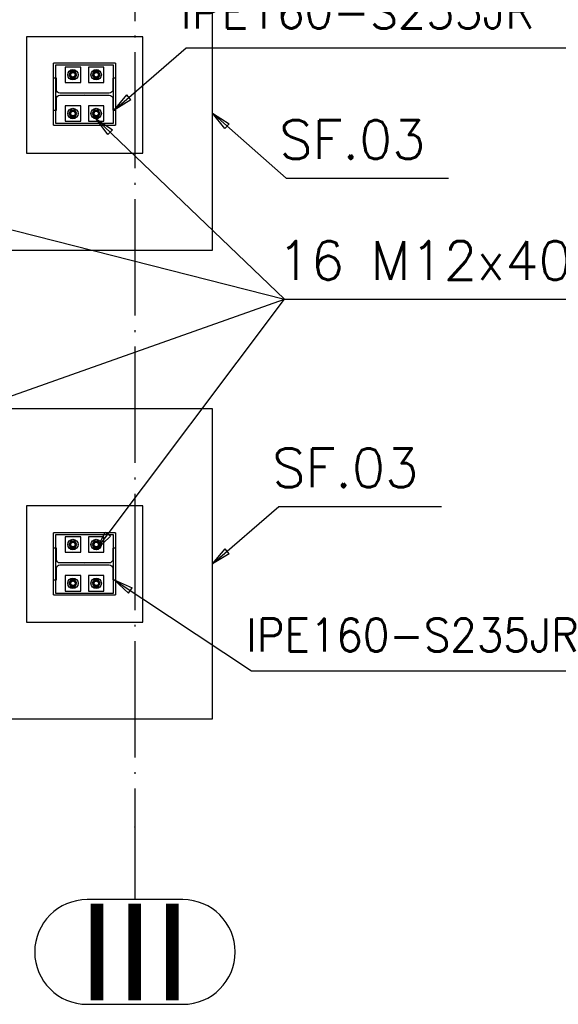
# Paper-space layout '450x700' of a CAD drawing. Header units: millimetres. Extents: x 0 to 420, y 0 to 695.
# Tile 79 of 86: x 212 to 240, y 455 to 506. Entities that reach past the tile are written whole.
import ezdxf

# ---------------------------------------------------------------- set-up
doc = ezdxf.new("R2010")
doc.units = ezdxf.units.MM
doc.linetypes.add('ACAD_ISO02W100', pattern=[15, 12, -3])
doc.linetypes.add('ACAD_ISO04W100', pattern=[30, 24, -3, 0, -3])
doc.layers.get('0').update_dxf_attribs({"linetype": 'CONTINUOUS'})
doc.layers.add('AS_Siatki', color=72, linetype='CONTINUOUS')
doc.styles.add('Arial', font='arial.ttf')
doc.styles.add('Simplex.shx', font='simplex.shx', dxfattribs={"height": 2})

psp = doc.layouts.new('450x700')

# ---------------------------------------------------------------- linework, layer by layer
at = {"color": 20, "linetype": 'ACAD_ISO04W100', "ltscale": 0.25}
for p, q in [((218.009, 549.917), (218.009, 464.329)), ((218.009, 464.329), (218.009, 464.33)), ((218.009, 464.33), (218.009, 460.58))]:
    psp.add_line(p, q, dxfattribs=at)
at = {"linetype": 'Continuous', "ltscale": 0.25}
for p, q in [((222.01, 494.093), (222.01, 508.215)), ((218.41, 505.093), (212.41, 505.093)), ((212.41, 505.093), (212.41, 499.093)), ((218.41, 499.093), (218.41, 505.093)), ((217.01, 503.743), (213.81, 503.743)), ((213.81, 502.963), (213.81, 503.743)), ((216.91, 503.643), (213.91, 503.643)), ((213.91, 503.643), (213.91, 502.963)), ((216.91, 502.963), (216.91, 503.643)), ((217.01, 503.743), (217.01, 502.963)), ((213.958, 502.963), (213.81, 502.963)), ((213.81, 501.323), (213.81, 502.963)), ((213.958, 502.373), (213.958, 502.963)), ((214.705, 503.324), (214.6, 503.143)), ((214.6, 503.143), (214.705, 502.961)), ((214.914, 503.324), (214.705, 503.324)), ((214.705, 502.961), (214.914, 502.961)), ((215.019, 503.143), (214.914, 503.324)), ((214.914, 502.961), (215.019, 503.143)), ((215.905, 503.324), (215.8, 503.143)), ((215.8, 503.143), (215.905, 502.961)), ((216.114, 503.324), (215.905, 503.324)), ((215.905, 502.961), (216.114, 502.961)), ((216.219, 503.143), (216.114, 503.324)), ((216.114, 502.961), (216.219, 503.143)), ((217.01, 502.963), (216.862, 502.963)), ((216.862, 502.963), (216.862, 502.373)), ((217.01, 502.963), (217.01, 501.323)), ((216.682, 502.193), (214.138, 502.193)), ((214.138, 502.093), (216.682, 502.093)), ((213.958, 501.323), (213.958, 501.913)), ((216.862, 501.913), (216.862, 501.323)), ((213.81, 500.543), (213.81, 501.323)), ((213.81, 501.323), (213.958, 501.323)), ((213.91, 501.323), (213.91, 500.643)), ((214.705, 501.324), (214.6, 501.143)), ((214.6, 501.143), (214.705, 500.961)), ((214.914, 501.324), (214.705, 501.324)), ((214.705, 500.961), (214.914, 500.961)), ((215.019, 501.143), (214.914, 501.324)), ((214.914, 500.961), (215.019, 501.143)), ((215.905, 501.324), (215.8, 501.143)), ((215.8, 501.143), (215.905, 500.961)), ((216.114, 501.324), (215.905, 501.324)), ((215.905, 500.961), (216.114, 500.961)), ((216.219, 501.143), (216.114, 501.324)), ((216.114, 500.961), (216.219, 501.143)), ((216.862, 501.323), (217.01, 501.323)), ((216.91, 500.643), (216.91, 501.323)), ((217.01, 501.323), (217.01, 500.543)), ((213.81, 500.543), (217.01, 500.543)), ((213.91, 500.643), (216.91, 500.643)), ((212.41, 499.093), (218.41, 499.093)), ((182.01, 494.093), (222.01, 494.093)), ((222.01, 485.903), (182.01, 485.903)), ((222.01, 469.903), (222.01, 485.903)), ((218.41, 480.903), (212.41, 480.903)), ((212.41, 480.903), (212.41, 474.903)), ((218.41, 474.903), (218.41, 480.903)), ((217.01, 479.503), (213.81, 479.503)), ((213.81, 478.723), (213.81, 479.503)), ((216.91, 479.403), (213.91, 479.403)), ((213.91, 479.403), (213.91, 478.723)), ((214.705, 479.084), (214.6, 478.903)), ((214.914, 479.084), (214.705, 479.084)), ((215.019, 478.903), (214.914, 479.084)), ((215.905, 479.084), (215.8, 478.903)), ((216.114, 479.084), (215.905, 479.084)), ((216.219, 478.903), (216.114, 479.084)), ((216.91, 478.723), (216.91, 479.403)), ((217.01, 479.503), (217.01, 478.723)), ((213.958, 478.723), (213.81, 478.723)), ((213.81, 477.083), (213.81, 478.723)), ((213.958, 478.133), (213.958, 478.723)), ((214.6, 478.903), (214.705, 478.721)), ((214.705, 478.721), (214.914, 478.721)), ((214.914, 478.721), (215.019, 478.903)), ((215.8, 478.903), (215.905, 478.721)), ((215.905, 478.721), (216.114, 478.721)), ((216.114, 478.721), (216.219, 478.903)), ((217.01, 478.723), (216.862, 478.723)), ((216.862, 478.723), (216.862, 478.133)), ((217.01, 478.723), (217.01, 477.083)), ((213.958, 477.083), (213.958, 477.673)), ((216.682, 477.953), (214.138, 477.953)), ((214.138, 477.853), (216.682, 477.853)), ((216.862, 477.673), (216.862, 477.083)), ((213.81, 476.303), (213.81, 477.083)), ((213.81, 477.083), (213.958, 477.083)), ((213.91, 477.083), (213.91, 476.403)), ((214.705, 477.084), (214.6, 476.903)), ((214.914, 477.084), (214.705, 477.084)), ((215.019, 476.903), (214.914, 477.084)), ((215.905, 477.084), (215.8, 476.903)), ((216.114, 477.084), (215.905, 477.084)), ((216.219, 476.903), (216.114, 477.084)), ((216.862, 477.083), (217.01, 477.083)), ((216.91, 476.403), (216.91, 477.083)), ((217.01, 477.083), (217.01, 476.303)), ((214.6, 476.903), (214.705, 476.721)), ((214.705, 476.721), (214.914, 476.721)), ((214.914, 476.721), (215.019, 476.903)), ((215.8, 476.903), (215.905, 476.721)), ((215.905, 476.721), (216.114, 476.721)), ((216.114, 476.721), (216.219, 476.903)), ((213.81, 476.303), (217.01, 476.303)), ((213.91, 476.403), (216.91, 476.403)), ((212.41, 474.903), (218.41, 474.903)), ((182.01, 469.903), (222.01, 469.903))]:
    psp.add_line(p, q, dxfattribs=at)
at = {"color": 84, "linetype": 'ACAD_ISO02W100', "ltscale": 0.25}
for p, q in [((215.21, 503.543), (214.41, 503.543)), ((214.41, 503.543), (214.41, 502.743)), ((215.21, 502.743), (215.21, 503.543)), ((216.41, 503.543), (215.61, 503.543)), ((215.61, 503.543), (215.61, 502.743)), ((216.41, 502.743), (216.41, 503.543)), ((213.91, 502.963), (213.91, 501.323)), ((214.693, 503.21), (214.675, 503.143)), ((214.693, 503.075), (214.675, 503.143)), ((214.706, 503.203), (214.69, 503.143)), ((214.704, 503.089), (214.69, 503.143)), ((214.69, 503.143), (214.706, 503.083)), ((214.742, 503.26), (214.693, 503.21)), ((214.693, 503.21), (214.701, 503.219)), ((214.701, 503.067), (214.693, 503.075)), ((214.742, 503.026), (214.693, 503.075)), ((214.701, 503.219), (214.734, 503.251)), ((214.734, 503.034), (214.701, 503.067)), ((214.704, 503.197), (214.705, 503.201)), ((214.705, 503.085), (214.704, 503.089)), ((214.705, 503.201), (214.706, 503.203)), ((214.706, 503.083), (214.705, 503.085)), ((214.706, 503.203), (214.75, 503.247)), ((214.706, 503.203), (214.707, 503.204)), ((214.75, 503.039), (214.706, 503.083)), ((214.707, 503.081), (214.706, 503.083)), ((214.707, 503.204), (214.713, 503.21)), ((214.713, 503.075), (214.707, 503.081)), ((214.713, 503.21), (214.742, 503.239)), ((214.742, 503.046), (214.713, 503.075)), ((214.734, 503.251), (214.742, 503.26)), ((214.742, 503.026), (214.734, 503.034)), ((214.81, 503.278), (214.742, 503.26)), ((214.742, 503.26), (214.775, 503.269)), ((214.748, 503.04), (214.742, 503.046)), ((214.775, 503.017), (214.742, 503.026)), ((214.81, 503.008), (214.742, 503.026)), ((214.748, 503.245), (214.75, 503.247)), ((214.75, 503.039), (214.748, 503.04)), ((214.75, 503.247), (214.81, 503.263)), ((214.75, 503.247), (214.752, 503.247)), ((214.81, 503.023), (214.75, 503.039)), ((214.752, 503.038), (214.75, 503.039)), ((214.752, 503.247), (214.756, 503.248)), ((214.756, 503.037), (214.752, 503.038)), ((214.756, 503.248), (214.81, 503.263)), ((214.775, 503.269), (214.81, 503.278)), ((214.81, 503.008), (214.775, 503.017)), ((214.81, 503.278), (214.877, 503.26)), ((214.81, 503.278), (214.844, 503.269)), ((214.81, 503.263), (214.87, 503.247)), ((214.87, 503.039), (214.81, 503.023)), ((214.863, 503.037), (214.81, 503.023)), ((214.877, 503.026), (214.81, 503.008)), ((214.844, 503.017), (214.81, 503.008)), ((214.844, 503.269), (214.877, 503.26)), ((214.863, 503.248), (214.867, 503.247)), ((214.867, 503.038), (214.863, 503.037)), ((214.867, 503.247), (214.87, 503.247)), ((214.87, 503.039), (214.867, 503.038)), ((214.87, 503.247), (214.871, 503.245)), ((214.87, 503.247), (214.914, 503.203)), ((214.914, 503.083), (214.87, 503.039)), ((214.871, 503.04), (214.87, 503.039)), ((214.871, 503.245), (214.877, 503.239)), ((214.877, 503.046), (214.871, 503.04)), ((214.877, 503.26), (214.927, 503.21)), ((214.877, 503.239), (214.906, 503.21)), ((214.927, 503.075), (214.877, 503.026)), ((214.906, 503.075), (214.877, 503.046)), ((214.885, 503.251), (214.918, 503.219)), ((214.918, 503.067), (214.885, 503.034)), ((214.906, 503.21), (214.912, 503.204)), ((214.912, 503.204), (214.914, 503.203)), ((214.914, 503.083), (214.912, 503.081)), ((214.914, 503.203), (214.914, 503.201)), ((214.914, 503.203), (214.93, 503.143)), ((214.914, 503.201), (214.915, 503.197)), ((214.93, 503.143), (214.914, 503.083)), ((214.915, 503.089), (214.914, 503.085)), ((214.914, 503.085), (214.914, 503.083)), ((214.915, 503.197), (214.93, 503.143)), ((214.918, 503.219), (214.927, 503.21)), ((214.927, 503.075), (214.918, 503.067)), ((214.927, 503.21), (214.935, 503.177)), ((214.927, 503.21), (214.945, 503.143)), ((214.945, 503.143), (214.927, 503.075)), ((214.935, 503.177), (214.945, 503.143)), ((214.945, 503.143), (214.935, 503.108)), ((215.893, 503.21), (215.875, 503.143)), ((215.875, 503.143), (215.884, 503.177)), ((215.893, 503.075), (215.875, 503.143)), ((215.884, 503.108), (215.875, 503.143)), ((215.893, 503.075), (215.884, 503.108)), ((215.906, 503.203), (215.89, 503.143)), ((215.904, 503.089), (215.89, 503.143)), ((215.89, 503.143), (215.906, 503.083)), ((215.942, 503.26), (215.893, 503.21)), ((215.893, 503.21), (215.901, 503.219)), ((215.942, 503.026), (215.893, 503.075)), ((215.901, 503.067), (215.893, 503.075)), ((215.901, 503.219), (215.934, 503.251)), ((215.934, 503.034), (215.901, 503.067)), ((215.904, 503.197), (215.905, 503.201)), ((215.905, 503.085), (215.904, 503.089)), ((215.905, 503.201), (215.906, 503.203)), ((215.906, 503.083), (215.905, 503.085)), ((215.906, 503.203), (215.95, 503.247)), ((215.906, 503.203), (215.907, 503.204)), ((215.95, 503.039), (215.906, 503.083)), ((215.907, 503.081), (215.906, 503.083)), ((215.907, 503.204), (215.913, 503.21)), ((215.913, 503.075), (215.907, 503.081)), ((215.913, 503.21), (215.942, 503.239)), ((215.942, 503.046), (215.913, 503.075)), ((215.942, 503.026), (215.934, 503.034)), ((216.01, 503.278), (215.942, 503.26)), ((215.942, 503.26), (215.975, 503.269)), ((215.942, 503.239), (215.948, 503.245)), ((215.948, 503.04), (215.942, 503.046)), ((215.975, 503.017), (215.942, 503.026)), ((216.01, 503.008), (215.942, 503.026)), ((215.948, 503.245), (215.95, 503.247)), ((215.95, 503.039), (215.948, 503.04)), ((215.95, 503.247), (216.01, 503.263)), ((215.95, 503.247), (215.952, 503.247)), ((216.01, 503.023), (215.95, 503.039)), ((215.952, 503.038), (215.95, 503.039)), ((215.952, 503.247), (215.956, 503.248)), ((215.956, 503.037), (215.952, 503.038)), ((216.01, 503.023), (215.956, 503.037)), ((215.975, 503.269), (216.01, 503.278)), ((216.01, 503.008), (215.975, 503.017)), ((216.01, 503.278), (216.077, 503.26)), ((216.01, 503.278), (216.044, 503.269)), ((216.01, 503.263), (216.063, 503.248)), ((216.01, 503.263), (216.07, 503.247)), ((216.07, 503.039), (216.01, 503.023)), ((216.077, 503.026), (216.01, 503.008)), ((216.044, 503.017), (216.01, 503.008)), ((216.044, 503.269), (216.077, 503.26)), ((216.077, 503.026), (216.044, 503.017)), ((216.063, 503.248), (216.067, 503.247)), ((216.067, 503.038), (216.063, 503.037)), ((216.067, 503.247), (216.07, 503.247)), ((216.07, 503.039), (216.067, 503.038)), ((216.07, 503.247), (216.114, 503.203)), ((216.07, 503.247), (216.071, 503.245)), ((216.114, 503.083), (216.07, 503.039)), ((216.071, 503.04), (216.07, 503.039)), ((216.071, 503.245), (216.077, 503.239)), ((216.077, 503.046), (216.071, 503.04)), ((216.077, 503.26), (216.085, 503.251)), ((216.077, 503.26), (216.127, 503.21)), ((216.077, 503.239), (216.106, 503.21)), ((216.127, 503.075), (216.077, 503.026)), ((216.106, 503.075), (216.077, 503.046)), ((216.085, 503.034), (216.077, 503.026)), ((216.085, 503.251), (216.118, 503.219)), ((216.118, 503.067), (216.085, 503.034)), ((216.106, 503.21), (216.112, 503.204)), ((216.112, 503.081), (216.106, 503.075)), ((216.112, 503.204), (216.114, 503.203)), ((216.114, 503.083), (216.112, 503.081)), ((216.114, 503.203), (216.13, 503.143)), ((216.114, 503.203), (216.114, 503.201)), ((216.114, 503.201), (216.115, 503.197)), ((216.13, 503.143), (216.114, 503.083)), ((216.114, 503.085), (216.114, 503.083)), ((216.115, 503.197), (216.13, 503.143)), ((216.118, 503.219), (216.127, 503.21)), ((216.127, 503.075), (216.118, 503.067)), ((216.127, 503.21), (216.145, 503.143)), ((216.127, 503.21), (216.135, 503.177)), ((216.145, 503.143), (216.127, 503.075)), ((216.91, 501.323), (216.91, 502.963)), ((214.41, 502.743), (215.21, 502.743)), ((215.61, 502.743), (216.41, 502.743)), ((215.21, 501.543), (214.41, 501.543)), ((214.41, 501.543), (214.41, 500.743)), ((215.21, 500.743), (215.21, 501.543)), ((216.41, 501.543), (215.61, 501.543)), ((215.61, 501.543), (215.61, 500.743)), ((216.41, 500.743), (216.41, 501.543)), ((214.693, 501.21), (214.675, 501.143)), ((214.684, 501.108), (214.675, 501.143)), ((214.693, 501.075), (214.675, 501.143)), ((214.706, 501.203), (214.69, 501.143)), ((214.704, 501.089), (214.69, 501.143)), ((214.69, 501.143), (214.706, 501.083)), ((214.742, 501.26), (214.693, 501.21)), ((214.693, 501.21), (214.701, 501.219)), ((214.701, 501.067), (214.693, 501.075)), ((214.742, 501.026), (214.693, 501.075)), ((214.701, 501.219), (214.734, 501.251)), ((214.734, 501.034), (214.701, 501.067)), ((214.704, 501.197), (214.705, 501.201)), ((214.705, 501.085), (214.704, 501.089)), ((214.705, 501.201), (214.706, 501.203)), ((214.706, 501.083), (214.705, 501.085)), ((214.706, 501.203), (214.75, 501.247)), ((214.706, 501.203), (214.707, 501.204)), ((214.75, 501.039), (214.706, 501.083)), ((214.707, 501.081), (214.706, 501.083)), ((214.707, 501.204), (214.713, 501.21)), ((214.713, 501.075), (214.707, 501.081)), ((214.713, 501.21), (214.742, 501.239)), ((214.742, 501.046), (214.713, 501.075)), ((214.734, 501.251), (214.742, 501.26)), ((214.742, 501.026), (214.734, 501.034)), ((214.81, 501.278), (214.742, 501.26)), ((214.742, 501.26), (214.775, 501.269)), ((214.748, 501.04), (214.742, 501.046)), ((214.775, 501.017), (214.742, 501.026)), ((214.81, 501.008), (214.742, 501.026)), ((214.748, 501.245), (214.75, 501.247)), ((214.75, 501.039), (214.748, 501.04)), ((214.75, 501.247), (214.81, 501.263)), ((214.75, 501.247), (214.752, 501.247)), ((214.81, 501.023), (214.75, 501.039)), ((214.752, 501.038), (214.75, 501.039)), ((214.752, 501.247), (214.756, 501.248)), ((214.756, 501.037), (214.752, 501.038)), ((214.756, 501.248), (214.81, 501.263)), ((214.775, 501.269), (214.81, 501.278)), ((214.81, 501.008), (214.775, 501.017)), ((214.81, 501.278), (214.877, 501.26)), ((214.81, 501.263), (214.87, 501.247)), ((214.87, 501.039), (214.81, 501.023)), ((214.863, 501.037), (214.81, 501.023)), ((214.877, 501.026), (214.81, 501.008)), ((214.844, 501.017), (214.81, 501.008)), ((214.844, 501.269), (214.877, 501.26)), ((214.863, 501.248), (214.867, 501.247)), ((214.867, 501.038), (214.863, 501.037)), ((214.867, 501.247), (214.87, 501.247)), ((214.87, 501.039), (214.867, 501.038)), ((214.87, 501.247), (214.871, 501.245)), ((214.87, 501.247), (214.914, 501.203)), ((214.914, 501.083), (214.87, 501.039)), ((214.871, 501.04), (214.87, 501.039)), ((214.871, 501.245), (214.877, 501.239)), ((214.877, 501.046), (214.871, 501.04)), ((214.877, 501.26), (214.927, 501.21)), ((214.877, 501.26), (214.885, 501.251)), ((214.877, 501.239), (214.906, 501.21)), ((214.927, 501.075), (214.877, 501.026)), ((214.906, 501.075), (214.877, 501.046)), ((214.918, 501.067), (214.877, 501.026)), ((214.885, 501.251), (214.918, 501.219)), ((214.906, 501.21), (214.912, 501.204)), ((214.912, 501.204), (214.914, 501.203)), ((214.914, 501.083), (214.912, 501.081)), ((214.914, 501.203), (214.914, 501.201)), ((214.914, 501.203), (214.93, 501.143)), ((214.914, 501.201), (214.915, 501.197)), ((214.93, 501.143), (214.914, 501.083)), ((214.915, 501.089), (214.914, 501.085)), ((214.914, 501.085), (214.914, 501.083)), ((214.915, 501.197), (214.93, 501.143)), ((214.918, 501.219), (214.927, 501.21)), ((214.927, 501.075), (214.918, 501.067)), ((214.927, 501.21), (214.935, 501.177)), ((214.927, 501.21), (214.945, 501.143)), ((214.945, 501.143), (214.927, 501.075)), ((214.935, 501.177), (214.945, 501.143)), ((214.945, 501.143), (214.935, 501.108)), ((215.893, 501.21), (215.875, 501.143)), ((215.875, 501.143), (215.884, 501.177)), ((215.893, 501.075), (215.875, 501.143)), ((215.884, 501.108), (215.875, 501.143)), ((215.893, 501.075), (215.884, 501.108)), ((215.906, 501.203), (215.89, 501.143)), ((215.904, 501.089), (215.89, 501.143)), ((215.89, 501.143), (215.906, 501.083)), ((215.942, 501.26), (215.893, 501.21)), ((215.893, 501.21), (215.901, 501.219)), ((215.901, 501.067), (215.893, 501.075)), ((215.942, 501.026), (215.893, 501.075)), ((215.901, 501.219), (215.942, 501.26)), ((215.934, 501.034), (215.901, 501.067)), ((215.904, 501.197), (215.905, 501.201)), ((215.905, 501.085), (215.904, 501.089)), ((215.905, 501.201), (215.906, 501.203)), ((215.906, 501.083), (215.905, 501.085)), ((215.906, 501.203), (215.95, 501.247)), ((215.906, 501.203), (215.907, 501.204)), ((215.95, 501.039), (215.906, 501.083)), ((215.907, 501.081), (215.906, 501.083)), ((215.907, 501.204), (215.913, 501.21)), ((215.913, 501.075), (215.907, 501.081)), ((215.913, 501.21), (215.942, 501.239)), ((215.942, 501.046), (215.913, 501.075)), ((215.942, 501.026), (215.934, 501.034)), ((216.01, 501.278), (215.942, 501.26)), ((215.942, 501.26), (215.975, 501.269)), ((215.942, 501.239), (215.948, 501.245)), ((215.948, 501.04), (215.942, 501.046)), ((215.975, 501.017), (215.942, 501.026)), ((216.01, 501.008), (215.942, 501.026)), ((215.948, 501.245), (215.95, 501.247)), ((215.95, 501.039), (215.948, 501.04)), ((215.95, 501.247), (216.01, 501.263)), ((215.95, 501.247), (215.952, 501.247)), ((216.01, 501.023), (215.95, 501.039)), ((215.952, 501.038), (215.95, 501.039)), ((215.952, 501.247), (215.956, 501.248)), ((215.956, 501.037), (215.952, 501.038)), ((216.01, 501.023), (215.956, 501.037)), ((216.01, 501.008), (215.975, 501.017)), ((216.01, 501.278), (216.044, 501.269)), ((216.01, 501.278), (216.077, 501.26)), ((216.01, 501.263), (216.063, 501.248)), ((216.01, 501.263), (216.07, 501.247)), ((216.07, 501.039), (216.01, 501.023)), ((216.077, 501.026), (216.01, 501.008)), ((216.044, 501.017), (216.01, 501.008)), ((216.044, 501.269), (216.077, 501.26)), ((216.077, 501.026), (216.044, 501.017)), ((216.063, 501.248), (216.067, 501.247)), ((216.067, 501.038), (216.063, 501.037)), ((216.067, 501.247), (216.07, 501.247)), ((216.07, 501.039), (216.067, 501.038)), ((216.07, 501.247), (216.114, 501.203)), ((216.07, 501.247), (216.071, 501.245)), ((216.114, 501.083), (216.07, 501.039)), ((216.071, 501.04), (216.07, 501.039)), ((216.071, 501.245), (216.077, 501.239)), ((216.077, 501.046), (216.071, 501.04)), ((216.077, 501.26), (216.085, 501.251)), ((216.077, 501.26), (216.127, 501.21)), ((216.077, 501.239), (216.106, 501.21)), ((216.127, 501.075), (216.077, 501.026)), ((216.106, 501.075), (216.077, 501.046)), ((216.085, 501.034), (216.077, 501.026)), ((216.085, 501.251), (216.118, 501.219)), ((216.118, 501.067), (216.085, 501.034)), ((216.106, 501.21), (216.112, 501.204)), ((216.112, 501.081), (216.106, 501.075)), ((216.112, 501.204), (216.114, 501.203)), ((216.114, 501.083), (216.112, 501.081)), ((216.114, 501.203), (216.13, 501.143)), ((216.114, 501.203), (216.114, 501.201)), ((216.114, 501.201), (216.115, 501.197)), ((216.13, 501.143), (216.114, 501.083)), ((216.114, 501.085), (216.114, 501.083)), ((216.115, 501.197), (216.13, 501.143)), ((216.118, 501.219), (216.127, 501.21)), ((216.127, 501.075), (216.118, 501.067)), ((216.127, 501.21), (216.145, 501.143)), ((216.127, 501.21), (216.135, 501.177)), ((216.145, 501.143), (216.127, 501.075)), ((214.41, 500.743), (215.21, 500.743)), ((215.61, 500.743), (216.41, 500.743)), ((215.21, 479.303), (214.41, 479.303)), ((214.41, 479.303), (214.41, 478.503)), ((215.21, 478.503), (215.21, 479.303)), ((216.41, 479.303), (215.61, 479.303)), ((215.61, 479.303), (215.61, 478.503)), ((216.41, 478.503), (216.41, 479.303)), ((213.91, 478.723), (213.91, 477.083)), ((214.693, 478.97), (214.675, 478.903)), ((214.684, 478.868), (214.675, 478.903)), ((214.693, 478.835), (214.675, 478.903)), ((214.706, 478.963), (214.69, 478.903)), ((214.69, 478.903), (214.704, 478.957)), ((214.704, 478.849), (214.69, 478.903)), ((214.69, 478.903), (214.706, 478.843)), ((214.742, 479.02), (214.693, 478.97)), ((214.693, 478.97), (214.701, 478.979)), ((214.701, 478.827), (214.693, 478.835)), ((214.742, 478.786), (214.693, 478.835)), ((214.701, 478.979), (214.734, 479.011)), ((214.734, 478.794), (214.701, 478.827)), ((214.704, 478.957), (214.705, 478.961)), ((214.705, 478.845), (214.704, 478.849)), ((214.705, 478.961), (214.706, 478.963)), ((214.706, 478.843), (214.705, 478.845)), ((214.706, 478.963), (214.75, 479.007)), ((214.706, 478.963), (214.707, 478.964)), ((214.75, 478.799), (214.706, 478.843)), ((214.707, 478.841), (214.706, 478.843)), ((214.707, 478.964), (214.713, 478.97)), ((214.713, 478.835), (214.707, 478.841)), ((214.713, 478.97), (214.742, 478.999)), ((214.742, 478.806), (214.713, 478.835)), ((214.734, 479.011), (214.742, 479.02)), ((214.742, 478.786), (214.734, 478.794)), ((214.81, 479.038), (214.742, 479.02)), ((214.742, 479.02), (214.775, 479.029)), ((214.742, 478.999), (214.748, 479.005)), ((214.748, 478.8), (214.742, 478.806)), ((214.775, 478.777), (214.742, 478.786)), ((214.81, 478.768), (214.742, 478.786)), ((214.748, 479.005), (214.75, 479.007)), ((214.75, 478.799), (214.748, 478.8)), ((214.75, 479.007), (214.81, 479.023)), ((214.75, 479.007), (214.752, 479.007)), ((214.81, 478.783), (214.75, 478.799)), ((214.752, 478.798), (214.75, 478.799)), ((214.752, 479.007), (214.756, 479.008)), ((214.756, 478.797), (214.752, 478.798)), ((214.81, 478.783), (214.756, 478.797)), ((214.775, 479.029), (214.81, 479.038)), ((214.81, 478.768), (214.775, 478.777)), ((214.81, 479.038), (214.877, 479.02)), ((214.81, 479.038), (214.844, 479.029)), ((214.81, 479.023), (214.87, 479.007)), ((214.81, 479.023), (214.863, 479.008)), ((214.87, 478.799), (214.81, 478.783)), ((214.877, 478.786), (214.81, 478.768)), ((214.844, 478.777), (214.81, 478.768)), ((214.844, 479.029), (214.877, 479.02)), ((214.877, 478.786), (214.844, 478.777)), ((214.863, 479.008), (214.867, 479.007)), ((214.867, 478.798), (214.863, 478.797)), ((214.867, 479.007), (214.87, 479.007)), ((214.87, 478.799), (214.867, 478.798)), ((214.87, 479.007), (214.871, 479.005)), ((214.87, 479.007), (214.914, 478.963)), ((214.914, 478.843), (214.87, 478.799)), ((214.871, 478.8), (214.87, 478.799)), ((214.871, 479.005), (214.877, 478.999)), ((214.877, 478.806), (214.871, 478.8)), ((214.877, 479.02), (214.927, 478.97)), ((214.877, 478.999), (214.906, 478.97)), ((214.927, 478.835), (214.877, 478.786)), ((214.906, 478.835), (214.877, 478.806)), ((214.885, 479.011), (214.918, 478.979)), ((214.918, 478.827), (214.885, 478.794)), ((214.906, 478.97), (214.912, 478.964)), ((214.912, 478.841), (214.906, 478.835)), ((214.912, 478.964), (214.914, 478.963)), ((214.914, 478.843), (214.912, 478.841)), ((214.914, 478.963), (214.914, 478.961)), ((214.914, 478.963), (214.93, 478.903)), ((214.914, 478.961), (214.915, 478.957)), ((214.93, 478.903), (214.914, 478.843)), ((214.915, 478.849), (214.914, 478.845)), ((214.914, 478.845), (214.914, 478.843)), ((214.915, 478.957), (214.93, 478.903)), ((214.93, 478.903), (214.915, 478.849)), ((214.918, 478.979), (214.927, 478.97)), ((214.927, 478.835), (214.918, 478.827)), ((214.927, 478.97), (214.935, 478.937)), ((214.927, 478.97), (214.945, 478.903)), ((214.945, 478.903), (214.927, 478.835)), ((214.935, 478.868), (214.927, 478.835)), ((214.935, 478.937), (214.945, 478.903)), ((214.945, 478.903), (214.935, 478.868)), ((215.893, 478.97), (215.875, 478.903)), ((215.875, 478.903), (215.884, 478.937)), ((215.893, 478.835), (215.875, 478.903)), ((215.884, 478.868), (215.875, 478.903)), ((215.884, 478.937), (215.893, 478.97)), ((215.893, 478.835), (215.884, 478.868)), ((215.906, 478.963), (215.89, 478.903)), ((215.89, 478.903), (215.904, 478.957)), ((215.904, 478.849), (215.89, 478.903)), ((215.89, 478.903), (215.906, 478.843)), ((215.942, 479.02), (215.893, 478.97)), ((215.893, 478.97), (215.901, 478.979)), ((215.901, 478.827), (215.893, 478.835)), ((215.942, 478.786), (215.893, 478.835)), ((215.901, 478.979), (215.934, 479.011)), ((215.934, 478.794), (215.901, 478.827)), ((215.904, 478.957), (215.905, 478.961)), ((215.905, 478.845), (215.904, 478.849)), ((215.905, 478.961), (215.906, 478.963)), ((215.906, 478.843), (215.905, 478.845)), ((215.906, 478.963), (215.95, 479.007)), ((215.906, 478.963), (215.907, 478.964)), ((215.95, 478.799), (215.906, 478.843)), ((215.907, 478.841), (215.906, 478.843)), ((215.913, 478.835), (215.907, 478.841)), ((215.913, 478.97), (215.942, 478.999)), ((215.942, 478.806), (215.913, 478.835)), ((216.01, 479.038), (215.942, 479.02)), ((215.942, 479.02), (215.975, 479.029)), ((215.942, 478.999), (215.948, 479.005)), ((215.948, 478.8), (215.942, 478.806)), ((215.975, 478.777), (215.942, 478.786)), ((216.01, 478.768), (215.942, 478.786)), ((215.948, 479.005), (215.95, 479.007)), ((215.95, 478.799), (215.948, 478.8)), ((215.95, 479.007), (216.01, 479.023)), ((215.95, 479.007), (215.952, 479.007)), ((216.01, 478.783), (215.95, 478.799)), ((215.952, 478.798), (215.95, 478.799)), ((215.952, 479.007), (215.956, 479.008)), ((215.956, 478.797), (215.952, 478.798)), ((215.956, 479.008), (216.01, 479.023)), ((215.975, 479.029), (216.01, 479.038)), ((216.01, 478.768), (215.975, 478.777)), ((216.01, 479.038), (216.077, 479.02)), ((216.01, 479.038), (216.044, 479.029)), ((216.01, 479.023), (216.07, 479.007)), ((216.07, 478.799), (216.01, 478.783)), ((216.063, 478.797), (216.01, 478.783)), ((216.077, 478.786), (216.01, 478.768)), ((216.044, 478.777), (216.01, 478.768)), ((216.044, 479.029), (216.077, 479.02)), ((216.077, 478.786), (216.044, 478.777)), ((216.063, 479.008), (216.067, 479.007)), ((216.067, 478.798), (216.063, 478.797)), ((216.067, 479.007), (216.07, 479.007)), ((216.07, 478.799), (216.067, 478.798)), ((216.07, 479.007), (216.071, 479.005)), ((216.07, 479.007), (216.114, 478.963)), ((216.114, 478.843), (216.07, 478.799)), ((216.071, 478.8), (216.07, 478.799)), ((216.071, 479.005), (216.077, 478.999)), ((216.077, 478.806), (216.071, 478.8)), ((216.077, 479.02), (216.085, 479.011)), ((216.077, 479.02), (216.127, 478.97)), ((216.077, 478.999), (216.106, 478.97)), ((216.127, 478.835), (216.077, 478.786)), ((216.106, 478.835), (216.077, 478.806)), ((216.085, 478.794), (216.077, 478.786)), ((216.085, 479.011), (216.118, 478.979)), ((216.118, 478.827), (216.085, 478.794)), ((216.106, 478.97), (216.112, 478.964)), ((216.112, 478.841), (216.106, 478.835)), ((216.112, 478.964), (216.114, 478.963)), ((216.114, 478.843), (216.112, 478.841)), ((216.114, 478.963), (216.13, 478.903)), ((216.114, 478.963), (216.114, 478.961)), ((216.114, 478.961), (216.115, 478.957)), ((216.13, 478.903), (216.114, 478.843)), ((216.115, 478.849), (216.114, 478.845)), ((216.114, 478.845), (216.114, 478.843)), ((216.115, 478.957), (216.13, 478.903)), ((216.13, 478.903), (216.115, 478.849)), ((216.118, 478.979), (216.127, 478.97)), ((216.127, 478.835), (216.118, 478.827)), ((216.127, 478.97), (216.145, 478.903)), ((216.145, 478.903), (216.127, 478.835)), ((216.91, 477.083), (216.91, 478.723)), ((214.41, 478.503), (215.21, 478.503)), ((215.61, 478.503), (216.41, 478.503)), ((215.21, 477.303), (214.41, 477.303)), ((214.41, 477.303), (214.41, 476.503)), ((215.21, 476.503), (215.21, 477.303)), ((216.41, 477.303), (215.61, 477.303)), ((215.61, 477.303), (215.61, 476.503)), ((216.41, 476.503), (216.41, 477.303)), ((214.693, 476.97), (214.675, 476.903)), ((214.693, 476.835), (214.675, 476.903)), ((214.684, 476.937), (214.693, 476.97)), ((214.706, 476.963), (214.69, 476.903)), ((214.69, 476.903), (214.704, 476.957)), ((214.704, 476.849), (214.69, 476.903)), ((214.69, 476.903), (214.706, 476.843)), ((214.742, 477.02), (214.693, 476.97)), ((214.693, 476.97), (214.701, 476.979)), ((214.701, 476.827), (214.693, 476.835)), ((214.742, 476.786), (214.693, 476.835)), ((214.701, 476.979), (214.734, 477.011)), ((214.734, 476.794), (214.701, 476.827)), ((214.704, 476.957), (214.705, 476.961)), ((214.705, 476.845), (214.704, 476.849)), ((214.705, 476.961), (214.706, 476.963)), ((214.706, 476.843), (214.705, 476.845)), ((214.706, 476.963), (214.75, 477.007)), ((214.706, 476.963), (214.707, 476.964)), ((214.75, 476.799), (214.706, 476.843)), ((214.707, 476.841), (214.706, 476.843)), ((214.707, 476.964), (214.713, 476.97)), ((214.713, 476.835), (214.707, 476.841)), ((214.713, 476.97), (214.742, 476.999)), ((214.742, 476.806), (214.713, 476.835)), ((214.734, 477.011), (214.742, 477.02)), ((214.742, 476.786), (214.734, 476.794)), ((214.81, 477.038), (214.742, 477.02)), ((214.742, 477.02), (214.775, 477.029)), ((214.742, 476.999), (214.748, 477.005)), ((214.748, 476.8), (214.742, 476.806)), ((214.775, 476.777), (214.742, 476.786)), ((214.81, 476.768), (214.742, 476.786)), ((214.748, 477.005), (214.75, 477.007)), ((214.75, 476.799), (214.748, 476.8)), ((214.75, 477.007), (214.81, 477.023)), ((214.75, 477.007), (214.752, 477.007)), ((214.81, 476.783), (214.75, 476.799)), ((214.752, 476.798), (214.75, 476.799)), ((214.752, 477.007), (214.756, 477.008)), ((214.756, 476.797), (214.752, 476.798)), ((214.756, 477.008), (214.81, 477.023)), ((214.775, 477.029), (214.81, 477.038)), ((214.81, 476.768), (214.775, 476.777)), ((214.81, 477.038), (214.877, 477.02)), ((214.81, 477.038), (214.844, 477.029)), ((214.81, 477.023), (214.87, 477.007)), ((214.87, 476.799), (214.81, 476.783)), ((214.863, 476.797), (214.81, 476.783)), ((214.877, 476.786), (214.81, 476.768)), ((214.844, 476.777), (214.81, 476.768)), ((214.844, 477.029), (214.877, 477.02)), ((214.877, 476.786), (214.844, 476.777)), ((214.863, 477.008), (214.867, 477.007)), ((214.867, 476.798), (214.863, 476.797)), ((214.867, 477.007), (214.87, 477.007)), ((214.87, 476.799), (214.867, 476.798)), ((214.87, 477.007), (214.871, 477.005)), ((214.87, 477.007), (214.914, 476.963)), ((214.914, 476.843), (214.87, 476.799)), ((214.871, 476.8), (214.87, 476.799)), ((214.871, 477.005), (214.877, 476.999)), ((214.877, 476.806), (214.871, 476.8)), ((214.877, 477.02), (214.927, 476.97)), ((214.877, 476.999), (214.906, 476.97)), ((214.927, 476.835), (214.877, 476.786)), ((214.906, 476.835), (214.877, 476.806)), ((214.885, 477.011), (214.918, 476.979)), ((214.918, 476.827), (214.885, 476.794)), ((214.906, 476.97), (214.912, 476.964)), ((214.912, 476.841), (214.906, 476.835)), ((214.912, 476.964), (214.914, 476.963)), ((214.914, 476.843), (214.912, 476.841)), ((214.914, 476.963), (214.914, 476.961)), ((214.914, 476.963), (214.93, 476.903)), ((214.914, 476.961), (214.915, 476.957)), ((214.93, 476.903), (214.914, 476.843)), ((214.915, 476.849), (214.914, 476.845)), ((214.914, 476.845), (214.914, 476.843)), ((214.915, 476.957), (214.93, 476.903)), ((214.93, 476.903), (214.915, 476.849)), ((214.918, 476.979), (214.927, 476.97)), ((214.927, 476.835), (214.918, 476.827)), ((214.927, 476.97), (214.935, 476.937)), ((214.927, 476.97), (214.945, 476.903)), ((214.945, 476.903), (214.927, 476.835)), ((214.935, 476.868), (214.927, 476.835)), ((214.935, 476.937), (214.945, 476.903)), ((214.945, 476.903), (214.935, 476.868)), ((215.893, 476.97), (215.875, 476.903)), ((215.875, 476.903), (215.884, 476.937)), ((215.893, 476.835), (215.875, 476.903)), ((215.884, 476.868), (215.875, 476.903)), ((215.884, 476.937), (215.893, 476.97)), ((215.893, 476.835), (215.884, 476.868)), ((215.906, 476.963), (215.89, 476.903)), ((215.89, 476.903), (215.904, 476.957)), ((215.904, 476.849), (215.89, 476.903)), ((215.89, 476.903), (215.906, 476.843)), ((215.942, 477.02), (215.893, 476.97)), ((215.893, 476.97), (215.901, 476.979)), ((215.942, 476.786), (215.893, 476.835)), ((215.901, 476.827), (215.893, 476.835)), ((215.901, 476.979), (215.934, 477.011)), ((215.934, 476.794), (215.901, 476.827)), ((215.904, 476.957), (215.905, 476.961)), ((215.905, 476.845), (215.904, 476.849)), ((215.905, 476.961), (215.906, 476.963)), ((215.906, 476.843), (215.905, 476.845)), ((215.906, 476.963), (215.95, 477.007)), ((215.906, 476.963), (215.907, 476.964)), ((215.95, 476.799), (215.906, 476.843)), ((215.907, 476.841), (215.906, 476.843)), ((215.907, 476.964), (215.913, 476.97)), ((215.913, 476.835), (215.907, 476.841)), ((215.913, 476.97), (215.942, 476.999)), ((215.942, 476.806), (215.913, 476.835)), ((216.01, 477.038), (215.942, 477.02)), ((215.942, 477.02), (215.975, 477.029)), ((215.942, 476.999), (215.948, 477.005)), ((215.948, 476.8), (215.942, 476.806)), ((215.975, 476.777), (215.942, 476.786)), ((216.01, 476.768), (215.942, 476.786)), ((215.948, 477.005), (215.95, 477.007)), ((215.95, 476.799), (215.948, 476.8)), ((215.95, 477.007), (216.01, 477.023)), ((215.95, 477.007), (215.952, 477.007)), ((216.01, 476.783), (215.95, 476.799)), ((215.952, 476.798), (215.95, 476.799)), ((215.952, 477.007), (215.956, 477.008)), ((215.956, 476.797), (215.952, 476.798)), ((216.01, 476.783), (215.956, 476.797)), ((215.975, 477.029), (216.01, 477.038)), ((216.01, 476.768), (215.975, 476.777)), ((216.01, 477.038), (216.077, 477.02)), ((216.01, 477.038), (216.044, 477.029)), ((216.01, 477.023), (216.063, 477.008)), ((216.01, 477.023), (216.07, 477.007)), ((216.07, 476.799), (216.01, 476.783)), ((216.077, 476.786), (216.01, 476.768)), ((216.044, 476.777), (216.01, 476.768)), ((216.044, 477.029), (216.077, 477.02)), ((216.077, 476.786), (216.044, 476.777)), ((216.063, 477.008), (216.067, 477.007)), ((216.067, 476.798), (216.063, 476.797)), ((216.067, 477.007), (216.07, 477.007)), ((216.07, 476.799), (216.067, 476.798)), ((216.07, 477.007), (216.071, 477.005)), ((216.07, 477.007), (216.114, 476.963)), ((216.114, 476.843), (216.07, 476.799)), ((216.071, 476.8), (216.07, 476.799)), ((216.071, 477.005), (216.077, 476.999)), ((216.077, 476.806), (216.071, 476.8)), ((216.077, 477.02), (216.085, 477.011)), ((216.077, 477.02), (216.127, 476.97)), ((216.077, 476.999), (216.106, 476.97)), ((216.127, 476.835), (216.077, 476.786)), ((216.106, 476.835), (216.077, 476.806)), ((216.085, 476.794), (216.077, 476.786)), ((216.085, 477.011), (216.118, 476.979)), ((216.118, 476.827), (216.085, 476.794)), ((216.106, 476.97), (216.112, 476.964)), ((216.112, 476.841), (216.106, 476.835)), ((216.112, 476.964), (216.114, 476.963)), ((216.114, 476.843), (216.112, 476.841)), ((216.114, 476.963), (216.13, 476.903)), ((216.114, 476.963), (216.114, 476.961)), ((216.114, 476.961), (216.115, 476.957)), ((216.13, 476.903), (216.114, 476.843)), ((216.115, 476.849), (216.114, 476.845)), ((216.114, 476.845), (216.114, 476.843)), ((216.115, 476.957), (216.13, 476.903)), ((216.13, 476.903), (216.115, 476.849)), ((216.118, 476.979), (216.127, 476.97)), ((216.127, 476.835), (216.118, 476.827)), ((216.127, 476.97), (216.145, 476.903)), ((216.145, 476.903), (216.127, 476.835)), ((216.135, 476.937), (216.145, 476.903)), ((214.41, 476.503), (215.21, 476.503)), ((215.61, 476.503), (216.41, 476.503))]:
    psp.add_line(p, q, dxfattribs=at)
at = {"color": 10, "linetype": 'ACAD_ISO04W100', "ltscale": 0.25}
for p, q in [((215.41, 502.143), (215.41, 502.143)), ((215.41, 477.903), (215.41, 477.903))]:
    psp.add_line(p, q, dxfattribs=at)
at = {"color": 0, "linetype": 'ByBlock', "lineweight": -2}
for p, q in [((216.936, 501.323), (217.584, 502.102)), ((217.802, 501.85), (217.584, 502.102)), ((217.802, 501.85), (216.936, 501.323)), ((222.649, 500.367), (222.01, 501.154)), ((222.01, 501.154), (222.87, 500.617)), ((216.616, 500.061), (216.009, 500.873)), ((216.009, 500.873), (216.846, 500.301)), ((222.649, 500.367), (222.87, 500.617)), ((216.616, 500.061), (216.846, 500.301)), ((216.009, 478.633), (216.477, 479.532)), ((216.744, 479.332), (216.009, 478.633)), ((216.744, 479.332), (216.477, 479.532)), ((222.01, 477.903), (222.658, 478.682)), ((222.876, 478.429), (222.658, 478.682)), ((222.876, 478.429), (222.01, 477.903)), ((217.677, 476.392), (216.936, 477.083)), ((216.936, 477.083), (217.861, 476.669)), ((217.677, 476.392), (217.861, 476.669))]:
    psp.add_line(p, q, dxfattribs=at)
at = {"color": 7}
for p in [(189.209, 500.873), (216.009, 500.873), (189.209, 478.633)]:
    psp.add_line(p, (225.736, 491.558), dxfattribs=at)
at = {"color": 20, "linetype": 'Continuous', "ltscale": 0.25}
for p, q in [((220.481, 460.58), (215.538, 460.58)), ((215.538, 455.18), (220.481, 455.18))]:
    psp.add_line(p, q, dxfattribs=at)
at = {"color": 7}
for points in [[(216.936, 501.323), (220.658, 504.533), (240.653, 504.533)], [(222.01, 501.154), (225.811, 497.8), (234.192, 497.8)], [(216.009, 478.633), (225.736, 491.558), (266.593, 491.558)], [(222.01, 477.903), (225.443, 480.862), (233.824, 480.862)], [(216.936, 477.083), (224.031, 472.383), (244.026, 472.383)]]:
    psp.add_lwpolyline(points, dxfattribs=at)
at = {"linetype": 'Continuous', "ltscale": 0.25}
for centre in [(214.81, 503.143), (216.01, 503.143), (214.81, 501.143), (216.01, 501.143), (214.81, 478.903), (216.01, 478.903), (214.81, 476.903), (216.01, 476.903)]:
    psp.add_circle(centre, 0.27, dxfattribs=at)
at = {"color": 84, "linetype": 'ACAD_ISO02W100', "ltscale": 0.25}
for centre, radius in [((214.81, 503.143), 0.14), ((214.81, 503.143), 0.12), ((216.01, 503.143), 0.14), ((216.01, 503.143), 0.12), ((214.81, 501.143), 0.14), ((214.81, 501.143), 0.12), ((216.01, 501.143), 0.14), ((216.01, 501.143), 0.12), ((214.81, 478.903), 0.14), ((214.81, 478.903), 0.12), ((216.01, 478.903), 0.14), ((216.01, 478.903), 0.12), ((214.81, 476.903), 0.14), ((214.81, 476.903), 0.12), ((216.01, 476.903), 0.14), ((216.01, 476.903), 0.12)]:
    psp.add_circle(centre, radius, dxfattribs=at)
at = {"linetype": 'Continuous', "ltscale": 0.25, "extrusion": (-2.52637e-14, -1.04646e-14, -1)}
psp.add_arc((-214.138, 502.373), 0.18, 270, 0, dxfattribs=at)
at = {"linetype": 'Continuous', "ltscale": 0.25, "extrusion": (0, 0, -1)}
for centre, start, end in [((-214.138, 501.913), 0, 90), ((-216.682, 501.913), 90, 180), ((-214.138, 478.133), 270, 0), ((-216.682, 478.133), 180, 270), ((-214.138, 477.673), 0, 90), ((-216.682, 477.673), 90, 180)]:
    psp.add_arc(centre, 0.18, start, end, dxfattribs=at)
at = {"linetype": 'Continuous', "ltscale": 0.25, "extrusion": (1.04646e-14, -2.52637e-14, -1)}
psp.add_arc((-216.682, 502.373), 0.18, 180, 270, dxfattribs=at)
at = {"color": 20, "linetype": 'Continuous', "ltscale": 0.25}
for centre, start, end in [((215.538, 457.88), 90, 270), ((220.481, 457.88), 270, 90)]:
    psp.add_arc(centre, 2.7, start, end, dxfattribs=at)

# ---------------------------------------------------------------- texts
at = {"color": 7, "style": 'Simplex.shx'}
for s, height, p in [('IPE160-S235JR', 1.7, (220.36, 505.533)), ('SF.03', 2, (225.46, 498.8)), ('16 M12x400 N+P DIN 976', 2, (225.374, 492.558)), ('SF.03', 2, (225.093, 481.862)), ('IPE160-S235JR', 1.7, (223.732, 473.383))]:
    psp.add_text(s, height=height, dxfattribs=at).set_placement(p)
at = {"layer": 'AS_Siatki', "color": 20, "style": 'Arial'}
psp.add_text('III', height=5, dxfattribs=at).set_placement((215.086, 455.38))

doc.saveas('drawing.dxf')
